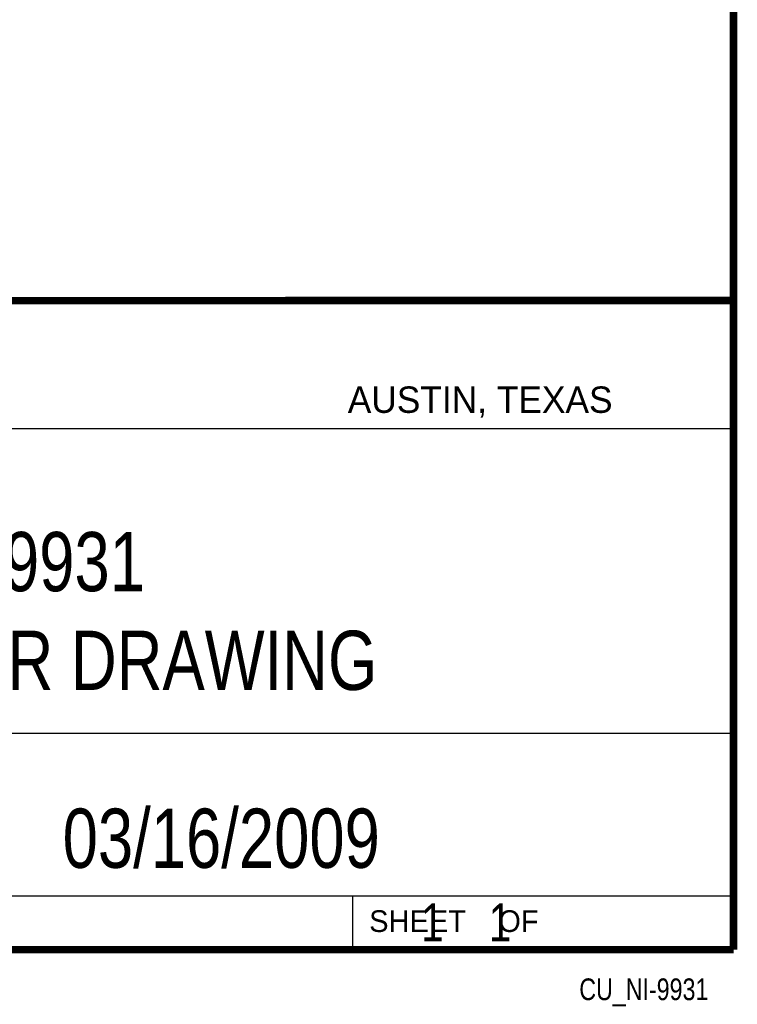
# Model space of a CAD drawing. Header units: inches. Extents: x 0.2 to 16.8, y 0.1 to 10.8.
# Tile 15 of 16: x 14.9 to 16.8, y 0.1 to 2.7. Entities that reach past the tile are written whole.
import ezdxf
from ezdxf.enums import TextEntityAlignment as Align

# ---------------------------------------------------------------- set-up
doc = ezdxf.new("R2010")
doc.units = ezdxf.units.IN
doc.header["$LTSCALE"] = 0.935
doc.header["$MEASUREMENT"] = 0
doc.layers.get('0').update_dxf_attribs({"linetype": 'CONTINUOUS'})
doc.styles.get("Standard").update_dxf_attribs({"font": 'txt', "width": 0.8})

msp = doc.modelspace()

# ---------------------------------------------------------------- linework, layer by layer
at = {"color": 2, "linetype": 'CONTINUOUS'}
for p, q in [((13.0652, 1.9695), (16.745, 1.9695)), ((16.745, 1.9695), (16.745, 0.2605)), ((13.0653, 1.6329), (16.75, 1.6329)), ((13.0652, 0.8295), (16.745, 0.8295)), ((13.0652, 0.4005), (16.745, 0.4005)), ((15.745, 0.4005), (15.745, 0.2605)), ((13.0652, 0.2605), (16.745, 0.2605)), ((15.7462, 0.2607), (16.7462, 0.2607)), ((15.7462, 0.2607), (15.7462, 0.2602)), ((15.7462, 0.2602), (16.7462, 0.2602)), ((16.7462, 0.2607), (16.7462, 0.2602))]:
    msp.add_line(p, q, dxfattribs=at)
at = {"color": 7, "linetype": 'CONTINUOUS', "const_width": 0.02}
for points in [[(16.75, 0.2586), (16.75, 10.7586)], [(11.4718, 1.9702), (16.75, 1.9707)], [(0.25, 0.2586), (16.75, 0.2586)]]:
    msp.add_lwpolyline(points, dxfattribs=at)

# ---------------------------------------------------------------- texts
at = {"color": 2, "linetype": 'CONTINUOUS'}
for s, height, p in [('AUSTIN, TEXAS', 0.069617, (15.7327, 1.6745)), ('SHEET    OF', 0.057262, (15.7892, 0.3052))]:
    msp.add_text(s, height=height, dxfattribs=at).set_placement(p)
at = {"color": 7, "linetype": 'CONTINUOUS', "width": 0.8}
msp.add_text('03/16/2009  ', height=0.15625, dxfattribs=at).set_placement((15.4455, 0.4744), align=Align.CENTER)
at = {"color": 2, "linetype": 'CONTINUOUS', "width": 0.8}
msp.add_text('CU_NI-9931', height=0.05726, dxfattribs=at).set_placement((16.6837, 0.1254), align=Align.RIGHT)
at = {"color": 7, "linetype": 'CONTINUOUS'}
for s, insert, char_height, width, attachment_point in [('NI 9931\\PCUSTOMER DRAWING', (14.9051, 1.3603), 0.15625, 2, 2), ('    1    1', (15.8075, 0.3805), 0.1, 0.8, 1)]:
    msp.add_mtext(s, dxfattribs=dict(at, insert=insert, char_height=char_height, width=width, attachment_point=attachment_point))

doc.saveas('drawing.dxf')
